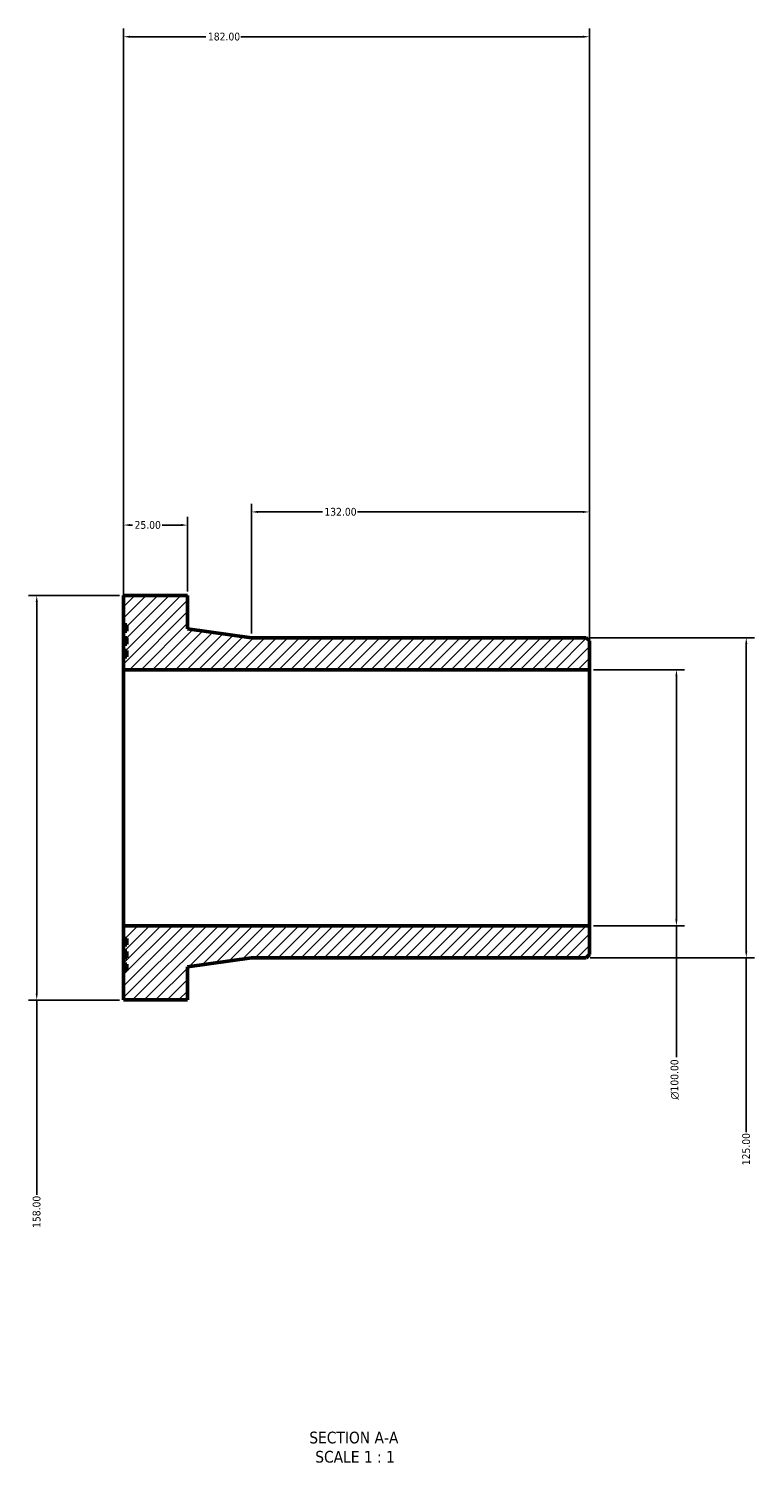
# Model space of a CAD drawing. Header units: millimetres. Extents: x -334 to 1038, y -1011 to 1226.
# Tile 1 of 3: x 317 to 601, y -1011 to -453. Entities that reach past the tile are written whole.
import ezdxf

# ---------------------------------------------------------------- set-up
doc = ezdxf.new("R2010")
doc.units = ezdxf.units.MM
for name, color, linetype, lineweight in [('Dimension (ANSI)', 7, 'Continuous', 25), ('Hatch (ANSI)', 7, 'Continuous', 18), ('Symbol (ANSI)', 7, 'Continuous', 25), ('Visible (ANSI)', 7, 'Continuous', 50)]:
    doc.layers.add(name, color=color, linetype=linetype, lineweight=lineweight)
doc.styles.add('Label Text (ANSI)', font='tahoma.ttf')
doc.styles.add('Note Text (ANSI)', font='tahoma.ttf')
doc.dimstyles.new('Default - mm (ANSI)', dxfattribs={"dimtxt": 3.048, "dimasz": 2.5, "dimexe": 3.175, "dimexo": 1.6002, "dimgap": 0.8, "dimtad": 0, "dimtoh": 1, "dimrnd": 1e-08, "dimzin": 4, "dimdsep": 46, "dimtxsty": 'Note Text (ANSI)', "dimcen": 0.09, "dimdle": 10, "dimclrd": 256, "dimclre": 256, "dimclrt": 230, "dimadec": 1, "dimazin": 1, "dimtfac": 1, "dimtofl": 0, "dimtmove": 0, "dimatfit": 3, "dimfxl": 1, "dimtolj": 1, "dimtzin": 4, "dimlwd": -1, "dimlwe": -1, "dimarcsym": 0})

# ---------------------------------------------------------------- blocks, each defined once
blk = doc.blocks.new('*D7')
at = {"layer": 'Defpoints', "color": 0, "transparency": 16777216}
for p in [(536.35, -703), (536.35, -803), (570.35, -803)]:
    blk.add_point(p, dxfattribs=at)
at = {"layer": 'Dimension (ANSI)', "transparency": 16777216}
for p, q in [((537.95, -703), (573.52, -703)), ((570.35, -705.5), (570.35, -800.5)), ((537.95, -803), (573.52, -803)), ((570.35, -803), (570.35, -854.28))]:
    blk.add_line(p, q, dxfattribs=at)
for points in [[(569.93, -705.5), (570.76, -705.5), (570.35, -703)], [(569.93, -800.5), (570.76, -800.5), (570.35, -803)]]:
    blk.add_solid(points, dxfattribs=at)
at = {"layer": 'Dimension (ANSI)', "color": 230, "true_color": 0xff0080, "transparency": 16777216, "insert": (568.06, -870.91), "char_height": 3.048, "attachment_point": 1, "rotation": 90, "style": 'Note Text (ANSI)'}
blk.add_mtext('\\A1;\\fAIGDT|b0|i0;\\H3.0480;\\ln\\fTahoma|b0|i0;\\H3.0480;100.00', dxfattribs=at)
blk = doc.blocks.new('*D8')
at = {"layer": 'Defpoints', "color": 0, "transparency": 16777216}
for p in [(354.35, -674), (320.43, -832), (354.35, -832)]:
    blk.add_point(p, dxfattribs=at)
at = {"layer": 'Dimension (ANSI)', "transparency": 16777216}
for p, q in [((352.75, -674), (317.25, -674)), ((320.43, -676.5), (320.43, -829.5)), ((352.75, -832), (317.25, -832)), ((320.43, -832), (320.43, -908.16))]:
    blk.add_line(p, q, dxfattribs=at)
for points in [[(320.01, -676.5), (320.84, -676.5), (320.43, -674)], [(320.01, -829.5), (320.84, -829.5), (320.43, -832)]]:
    blk.add_solid(points, dxfattribs=at)
at = {"layer": 'Dimension (ANSI)', "color": 230, "true_color": 0xff0080, "transparency": 16777216, "insert": (318.83, -921.04), "char_height": 3.048, "attachment_point": 1, "rotation": 90, "style": 'Note Text (ANSI)'}
blk.add_mtext('\\A1;158.00', dxfattribs=at)
blk = doc.blocks.new('*D9')
at = {"layer": 'Defpoints', "color": 0, "transparency": 16777216}
for p in [(404.35, -641.37), (404.35, -690.5), (536.35, -691.75)]:
    blk.add_point(p, dxfattribs=at)
at = {"layer": 'Dimension (ANSI)', "transparency": 16777216}
for p, q in [((404.35, -688.9), (404.35, -638.2)), ((406.85, -641.37), (432.01, -641.37)), ((533.85, -641.37), (445.69, -641.37)), ((536.35, -690.15), (536.35, -638.2))]:
    blk.add_line(p, q, dxfattribs=at)
for points in [[(406.85, -640.95), (406.85, -641.79), (404.35, -641.37)], [(533.85, -640.95), (533.85, -641.79), (536.35, -641.37)]]:
    blk.add_solid(points, dxfattribs=at)
at = {"layer": 'Dimension (ANSI)', "color": 230, "true_color": 0xff0080, "transparency": 16777216, "insert": (432.81, -639.78), "char_height": 3.048, "attachment_point": 1, "style": 'Note Text (ANSI)'}
blk.add_mtext('\\A1;132.00', dxfattribs=at)
blk = doc.blocks.new('*D10')
at = {"layer": 'Defpoints', "color": 0, "transparency": 16777216}
for p in [(354.35, -646.5), (354.35, -674), (379.35, -674)]:
    blk.add_point(p, dxfattribs=at)
at = {"layer": 'Dimension (ANSI)', "transparency": 16777216}
for p, q in [((354.35, -672.4), (354.35, -643.32)), ((356.85, -646.5), (357.84, -646.5)), ((376.85, -646.5), (369.47, -646.5)), ((379.35, -672.4), (379.35, -643.32))]:
    blk.add_line(p, q, dxfattribs=at)
for points in [[(356.85, -646.08), (356.85, -646.91), (354.35, -646.5)], [(376.85, -646.08), (376.85, -646.91), (379.35, -646.5)]]:
    blk.add_solid(points, dxfattribs=at)
at = {"layer": 'Dimension (ANSI)', "color": 230, "true_color": 0xff0080, "transparency": 16777216, "insert": (358.64, -644.91), "char_height": 3.048, "attachment_point": 1, "style": 'Note Text (ANSI)'}
blk.add_mtext('\\A1;25.00', dxfattribs=at)
blk = doc.blocks.new('*D11')
at = {"layer": 'Defpoints', "color": 0, "transparency": 16777216}
for p in [(354.35, -455.77), (354.35, -703), (536.35, -703)]:
    blk.add_point(p, dxfattribs=at)
at = {"layer": 'Dimension (ANSI)', "transparency": 16777216}
for p, q in [((354.35, -701.4), (354.35, -452.59)), ((536.35, -701.4), (536.35, -452.59)), ((356.85, -455.77), (386.51, -455.77)), ((533.85, -455.77), (400.19, -455.77))]:
    blk.add_line(p, q, dxfattribs=at)
for points in [[(356.85, -455.35), (356.85, -456.18), (354.35, -455.77)], [(533.85, -455.35), (533.85, -456.18), (536.35, -455.77)]]:
    blk.add_solid(points, dxfattribs=at)
at = {"layer": 'Dimension (ANSI)', "color": 230, "true_color": 0xff0080, "transparency": 16777216, "insert": (387.31, -454.17), "char_height": 3.048, "attachment_point": 1, "style": 'Note Text (ANSI)'}
blk.add_mtext('\\A1;182.00', dxfattribs=at)
blk = doc.blocks.new('*D12')
at = {"layer": 'Defpoints', "color": 0, "transparency": 16777216}
for p in [(535.1, -690.5), (535.1, -815.5), (597.63, -815.5)]:
    blk.add_point(p, dxfattribs=at)
at = {"layer": 'Dimension (ANSI)', "transparency": 16777216}
for p, q in [((536.7, -690.5), (600.81, -690.5)), ((597.63, -693), (597.63, -813)), ((536.7, -815.5), (600.81, -815.5)), ((597.63, -815.5), (597.63, -883.66))]:
    blk.add_line(p, q, dxfattribs=at)
for points in [[(597.22, -693), (598.05, -693), (597.63, -690.5)], [(597.22, -813), (598.05, -813), (597.63, -815.5)]]:
    blk.add_solid(points, dxfattribs=at)
at = {"layer": 'Dimension (ANSI)', "color": 230, "true_color": 0xff0080, "transparency": 16777216, "insert": (596.05, -896.54), "char_height": 3.048, "attachment_point": 1, "rotation": 90, "style": 'Note Text (ANSI)'}
blk.add_mtext('\\A1;125.00', dxfattribs=at)

msp = doc.modelspace()

# ---------------------------------------------------------------- hatches: boundary and pattern name
at = {"layer": 'Hatch (ANSI)'}
h = msp.add_hatch(dxfattribs=at)
h.set_pattern_fill('ANSI31', color=256, scale=25.4, style=0)
h.set_pattern_definition([(45, (0, 0), (-2.245064, 2.245064), [])])
h.paths.add_polyline_path([(354.348, -685.496), (355.598, -685.496), (355.598, -687.996), (354.348, -687.996), (354.348, -690.496), (355.598, -690.496), (355.598, -692.996), (354.348, -692.996), (354.348, -695.496), (355.598, -695.496), (355.598, -697.996), (354.348, -697.996), (354.348, -702.996), (536.348, -702.996), (536.348, -691.746), (535.098, -690.496), (404.348, -690.496), (379.348, -686.996), (379.348, -673.996), (354.348, -673.996)])
h.paths.add_polyline_path([(355.598, -820.496), (354.348, -820.496), (354.348, -831.996), (379.348, -831.996), (379.348, -818.996), (404.348, -815.496), (535.098, -815.496), (536.348, -814.246), (536.348, -802.996), (354.348, -802.996), (354.348, -807.996), (355.598, -807.996), (355.598, -810.496), (354.348, -810.496), (354.348, -812.996), (355.598, -812.996), (355.598, -815.496), (354.348, -815.496), (354.348, -817.996), (355.598, -817.996)])

# ---------------------------------------------------------------- linework, layer by layer
at = {"layer": 'Visible (ANSI)'}
for p, q in [((379.348, -673.996), (354.348, -673.996)), ((354.348, -673.996), (354.348, -685.496)), ((379.348, -686.996), (379.348, -673.996)), ((354.348, -685.496), (355.598, -685.496)), ((354.348, -687.996), (354.348, -685.496)), ((355.598, -685.496), (355.598, -687.996)), ((404.348, -690.496), (379.348, -686.996)), ((355.598, -687.996), (354.348, -687.996)), ((354.348, -687.996), (354.348, -690.496)), ((354.348, -690.496), (355.598, -690.496)), ((354.348, -692.996), (354.348, -690.496)), ((355.598, -690.496), (355.598, -692.996)), ((535.098, -690.496), (404.348, -690.496)), ((536.348, -691.746), (535.098, -690.496)), ((536.348, -702.996), (536.348, -691.746)), ((355.598, -692.996), (354.348, -692.996)), ((354.348, -692.996), (354.348, -695.496)), ((354.348, -695.496), (355.598, -695.496)), ((354.348, -697.996), (354.348, -695.496)), ((355.598, -697.996), (354.348, -697.996)), ((354.348, -697.996), (354.348, -702.996)), ((355.598, -695.496), (355.598, -697.996)), ((354.348, -702.996), (536.348, -702.996)), ((354.348, -802.996), (354.348, -702.996)), ((536.348, -802.996), (536.348, -702.996)), ((536.348, -802.996), (354.348, -802.996)), ((354.348, -802.996), (354.348, -807.996)), ((536.348, -814.246), (536.348, -802.996)), ((354.348, -807.996), (355.598, -807.996)), ((354.348, -810.496), (354.348, -807.996)), ((355.598, -807.996), (355.598, -810.496)), ((355.598, -810.496), (354.348, -810.496)), ((354.348, -810.496), (354.348, -812.996)), ((354.348, -812.996), (355.598, -812.996)), ((354.348, -815.496), (354.348, -812.996)), ((355.598, -815.496), (354.348, -815.496)), ((354.348, -815.496), (354.348, -817.996)), ((355.598, -812.996), (355.598, -815.496)), ((379.348, -818.996), (404.348, -815.496)), ((404.348, -815.496), (535.098, -815.496)), ((535.098, -815.496), (536.348, -814.246)), ((354.348, -817.996), (355.598, -817.996)), ((354.348, -820.496), (354.348, -817.996)), ((355.598, -820.496), (354.348, -820.496)), ((354.348, -820.496), (354.348, -831.996)), ((355.598, -817.996), (355.598, -820.496)), ((379.348, -831.996), (379.348, -818.996)), ((354.348, -831.996), (379.348, -831.996))]:
    msp.add_line(p, q, dxfattribs=at)

# ---------------------------------------------------------------- texts
at = {"layer": 'Symbol (ANSI)', "char_height": 4.572, "attachment_point": 7, "style": 'Label Text (ANSI)'}
for s, insert in [('SECTION A-A', (426.924, -1005.261)), ('SCALE 1 : 1', (429.243, -1012.774))]:
    msp.add_mtext(s, dxfattribs=dict(at, insert=insert))

# ---------------------------------------------------------------- dimensions: what is measured, and where the dimension line sits
at = {"layer": 'Dimension (ANSI)'}
for base, p1, p2, angle, override, picture, middle in [((354.348, -455.768), (536.348, -702.996), (354.348, -702.996), 180, {"dimtoh": 0, "dimdec": 2, "dimtp": 0, "dimtm": 0, "dimtdec": 2, "dimatfit": 1}, '*D11', (393.348, -455.768)), ((404.348, -641.371), (536.348, -691.746), (404.348, -690.496), 180, {"dimtoh": 0, "dimdec": 2, "dimtp": 0, "dimtm": 0, "dimtdec": 2, "dimatfit": 1}, '*D9', (438.848, -641.371)), ((354.348, -646.496), (379.348, -673.996), (354.348, -673.996), 180, {"dimtoh": 0, "dimdec": 2, "dimtp": 0, "dimtm": 0, "dimtdec": 2, "dimatfit": 1}, '*D10', (363.658, -646.496)), ((320.426, -831.996), (354.348, -673.996), (354.348, -831.996), 90, {"dimtoh": 0, "dimdec": 2, "dimtp": 0, "dimtm": 0, "dimtdec": 2, "dimatfit": 2}, '*D8', (320.426, -914.996)), ((597.633, -815.496), (535.098, -690.496), (535.098, -815.496), 90, {"dimtoh": 0, "dimdec": 2, "dimtp": 0, "dimtm": 0, "dimtdec": 2, "dimatfit": 2}, '*D12', (597.633, -890.496))]:
    dim = msp.add_linear_dim(base=base, p1=p1, p2=p2, angle=angle, dimstyle='Default - mm (ANSI)', override=override, dxfattribs=at)
    dim.commit()
    dim.dimension.update_dxf_attribs({"geometry": picture, "text_midpoint": middle, "dimtype": 160})
dim = msp.add_linear_dim(base=(570.348, -802.996), p1=(536.348, -702.996), p2=(536.348, -802.996), angle=90, text='\\fAIGDT|b0|i0;\\H3.0480;\\ln\\fTahoma|b0|i0;\\H3.0480;<>', dimstyle='Default - mm (ANSI)', override={"dimtoh": 0, "dimdec": 2, "dimtp": 0, "dimtm": 0, "dimtdec": 2, "dimatfit": 2}, dxfattribs=at)
dim.commit()
dim.dimension.update_dxf_attribs({"geometry": '*D7', "text_midpoint": (570.348, -862.996), "dimtype": 160})

doc.saveas('drawing.dxf')
